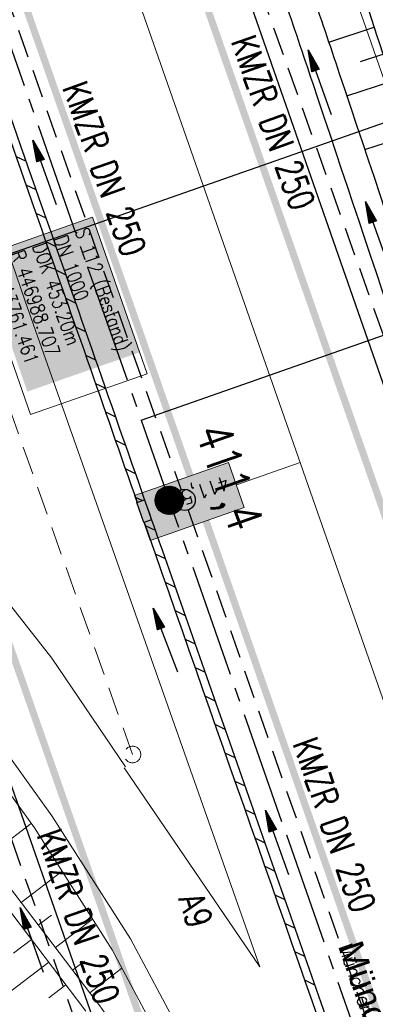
# Model space of a CAD drawing. Extents: x 446577 to 447216, y 443659 to 444842.
# Tile 9 of 177: x 446981 to 447006, y 443810 to 443880. Entities that reach past the tile are written whole.
import ezdxf
from ezdxf.enums import TextEntityAlignment as Align

# ---------------------------------------------------------------- set-up
doc = ezdxf.new("R2010")
doc.units = 0
doc.header["$LTSCALE"] = 2
doc.header["$MEASUREMENT"] = 0
for name, pattern in [('ACHSE', [5.5, 4, -0.5, 0.5, -0.5]), ('AUSGEZOGEN', [0]), ('GESTRICH-X2', [1.5, 1, -0.5])]:
    doc.linetypes.add(name, pattern=pattern)
doc.layers.get('0').update_dxf_attribs({"linetype": 'AUSGEZOGEN'})
for name, color, linetype in [('200_ACHSEN', 7, 'CONTINUOUS'), ('210_Text', 7, 'CONTINUOUS'), ('ACHSETOP', 250, 'ACHSE'), ('Beschriftung', 7, 'CONTINUOUS'), ('BOESCHG', 250, 'AUSGEZOGEN'), ('FBRTOP', 250, 'AUSGEZOGEN'), ('HEKT_B', 250, 'CONTINUOUS'), ('Hintergrund', 7, 'CONTINUOUS'), ('Hintergrundplan', 7, 'CONTINUOUS'), ('KANAL', 7, 'GESTRICH-X2'), ('MULDE', 250, 'AUSGEZOGEN'), ('NZ', 250, 'AUSGEZOGEN'), ('PFEIL', 7, 'CONTINUOUS'), ('PFEILTOP', 200, 'AUSGEZOGEN'), ('SCHLITZRINNE', 200, 'AUSGEZOGEN'), ('SCHRIFT', 7, 'AUSGEZOGEN'), ('SCHSYMBOL', 200, 'AUSGEZOGEN'), ('STRASSE', 250, 'AUSGEZOGEN'), ('TEXTO', 4, 'CONTINUOUS'), ('WEG', 250, 'GESTRICH-X2')]:
    doc.layers.add(name, color=color, linetype=linetype)
doc.styles.add('4', font='txt_____.ttf', dxfattribs={"width": 0.9, "height": 1})
doc.styles.add('8', font='txt_____.ttf', dxfattribs={"width": 0.8, "height": 1})
doc.styles.add('9', font='ARIALUNI.TTF', dxfattribs={"height": 1})
doc.styles.add('ROMANS', font='romans.shx', dxfattribs={"width": 0.8})

# ---------------------------------------------------------------- blocks, each defined once
blk = doc.blocks.new('*X15')
at = {"color": 0}
for p, q in [((212.234, 257.394), (213.242, 258.402)), ((212.236, 257.466), (213.169, 258.4)), ((212.237, 257.326), (213.31, 258.399)), ((212.244, 257.262), (213.373, 258.392)), ((212.244, 257.545), (213.09, 258.391)), ((212.254, 257.202), (213.434, 258.381)), ((212.261, 257.633), (213.003, 258.375)), ((212.268, 257.145), (213.491, 258.368)), ((212.284, 257.09), (213.545, 258.351)), ((212.29, 257.732), (212.903, 258.346)), ((212.303, 257.038), (213.597, 258.333)), ((212.324, 256.988), (213.647, 258.312)), ((212.343, 257.856), (212.779, 258.293)), ((212.347, 256.941), (213.694, 258.288)), ((212.372, 256.895), (213.74, 258.263)), ((212.399, 256.852), (213.783, 258.236)), ((212.428, 256.81), (213.825, 258.207)), ((212.459, 256.77), (213.865, 258.176)), ((212.492, 256.732), (213.903, 258.143)), ((212.526, 256.696), (213.939, 258.109)), ((212.563, 256.662), (213.974, 258.073)), ((212.601, 256.629), (214.006, 258.035)), ((212.64, 256.598), (214.037, 257.995)), ((212.682, 256.569), (214.066, 257.953)), ((212.726, 256.542), (214.093, 257.91)), ((212.771, 256.517), (214.119, 257.864)), ((212.819, 256.493), (214.142, 257.817)), ((212.868, 256.472), (214.163, 257.767)), ((212.92, 256.454), (214.182, 257.715)), ((212.975, 256.437), (214.198, 257.661)), ((213.032, 256.424), (214.211, 257.603)), ((213.092, 256.414), (214.222, 257.543)), ((213.156, 256.407), (214.229, 257.479)), ((213.224, 256.404), (214.232, 257.412)), ((213.296, 256.406), (214.23, 257.339)), ((213.375, 256.414), (214.222, 257.26)), ((213.463, 256.43), (214.205, 257.173)), ((213.563, 256.46), (214.176, 257.073)), ((213.686, 256.512), (214.123, 256.949))]:
    blk.add_line(p, q, dxfattribs=at)
blk = doc.blocks.new('SRMAST2')
at = {"color": 0}
blk.add_circle((0, 0), 0.999, dxfattribs=at)
blk.add_point((0, 0), dxfattribs=at)
blk.add_blockref('*X15', (-213.233, -257.403))
blk = doc.blocks.new('PFEIL2')
at = {"color": 0}
for p, q in [((0.88, 0.002), (-2.401, -0.012)), ((0.881, -0.271), (0.879, 0.276)), ((0.879, 0.276), (2.429, 0.009)), ((0.911, 0.27), (0.879, 0.265)), ((0.965, 0.261), (0.879, 0.246)), ((1.019, 0.252), (0.879, 0.228)), ((1.073, 0.242), (0.879, 0.209)), ((1.127, 0.233), (0.879, 0.191)), ((1.181, 0.224), (0.879, 0.172)), ((1.235, 0.214), (0.879, 0.154)), ((1.289, 0.205), (0.879, 0.135)), ((1.343, 0.196), (0.879, 0.117)), ((1.397, 0.187), (0.879, 0.098)), ((1.451, 0.177), (0.879, 0.08)), ((1.505, 0.168), (0.879, 0.061)), ((1.559, 0.159), (0.88, 0.043)), ((1.613, 0.149), (0.88, 0.024)), ((1.668, 0.14), (0.88, 0.006)), ((1.722, 0.131), (0.88, -0.013)), ((1.776, 0.121), (0.88, -0.031)), ((1.83, 0.112), (0.88, -0.05)), ((1.884, 0.103), (0.88, -0.068)), ((1.938, 0.094), (0.88, -0.087)), ((1.992, 0.084), (0.88, -0.105)), ((2.046, 0.075), (0.88, -0.124)), ((2.1, 0.066), (0.88, -0.142)), ((2.154, 0.056), (0.88, -0.161)), ((2.208, 0.047), (0.88, -0.179)), ((2.262, 0.038), (0.881, -0.198)), ((2.316, 0.029), (0.881, -0.216)), ((2.37, 0.019), (0.881, -0.235)), ((2.424, 0.01), (0.881, -0.253)), ((2.429, 0.009), (0.881, -0.271))]:
    blk.add_line(p, q, dxfattribs=at)
blk = doc.blocks.new('GST')
at = {"color": 0}
blk.add_circle((0, 0), 0.75, dxfattribs=at)
blk.add_point((0, 0), dxfattribs=at)
blk = doc.blocks.new('Schacht')
at = {"color": 18, "lineweight": 9, "true_color": 0x000000}
blk.add_circle((0, 0), 0.779, dxfattribs=at)

msp = doc.modelspace()

# ---------------------------------------------------------------- hatches: boundary and pattern name
at = {"layer": '210_Text'}
for color in [252, 131]:
    msp.add_hatch(color=color, dxfattribs=at).paths.add_polyline_path([(446996.509, 443845.537), (446995.403, 443848.694), (446988.766, 443846.368), (446989.872, 443843.211)], flags=0)

# ---------------------------------------------------------------- linework, layer by layer
at = {"layer": '200_ACHSEN', "color": 8, "lineweight": 9, "true_color": 0x7f7f7f}
msp.add_lwpolyline([(446853.427, 444306.295, -0.004255), (446861.754, 444273.411, 0.024318), (446916.806, 444087.649), (446939.471, 444022.907), (447025.081, 443778.358)], format="xyb", dxfattribs=at)
msp.add_lwpolyline([(446853.427, 444306.295, -0.004255), (446861.754, 444273.411, 0.024318), (446916.806, 444087.649), (446939.471, 444022.907), (447025.081, 443778.358)], format="xyb", dxfattribs=at)
at = {"layer": '210_Text', "color": 2, "lineweight": 9, "true_color": 0xffff00}
msp.add_line((447000.459, 443848.693), (446995.956, 443847.115), dxfattribs=at)
at = {"layer": '210_Text', "color": 18, "lineweight": 9, "true_color": 0x000000}
msp.add_line((447000.459, 443848.693), (446995.956, 443847.115), dxfattribs=at)
at = {"layer": '210_Text', "color": 153, "lineweight": 9, "true_color": 0x5391e3}
msp.add_lwpolyline([(446996.509, 443845.537), (446995.403, 443848.694), (446988.766, 443846.368), (446989.872, 443843.211), (446996.509, 443845.537)], close=True, dxfattribs=at)
at = {"layer": '210_Text', "color": 2, "lineweight": 9, "true_color": 0xffff00}
msp.add_lwpolyline([(446989.872, 443843.211), (446988.766, 443846.368), (446995.403, 443848.694), (446996.509, 443845.537), (446989.872, 443843.211)], close=True, dxfattribs=at)
at = {"layer": '210_Text', "color": 18, "lineweight": 9, "true_color": 0x000000}
for points in [[(446996.509, 443845.537), (446995.403, 443848.694), (446988.766, 443846.368), (446989.872, 443843.211), (446996.509, 443845.537)], [(446989.872, 443843.211), (446988.766, 443846.368), (446995.403, 443848.694), (446996.509, 443845.537), (446989.872, 443843.211)]]:
    msp.add_lwpolyline(points, close=True, dxfattribs=at)
at = {"layer": 'ACHSETOP', "color": 0}
msp.add_lwpolyline([(446863.422, 444276.933), (446868.271, 444252.408), (446873.427, 444227.946), (446878.889, 444203.55), (446884.657, 444179.224), (446890.729, 444154.973), (446897.105, 444130.8), (446903.784, 444106.709), (446910.765, 444082.704), (446918.046, 444058.788), (446925.627, 444034.965), (446933.506, 444011.239), (446939.848, 443992.83), (446941.674, 443987.611), (446949.933, 443964.015), (446958.191, 443940.418), (446966.45, 443916.822), (446974.708, 443893.225), (446999.483, 443822.435), (447024.259, 443751.646), (447041.503, 443702.373)], dxfattribs=at)
at = {"layer": 'Beschriftung', "color": 18, "lineweight": 9, "true_color": 0x000000}
msp.add_lwpolyline([(446985.82, 443865.994), (446989.674, 443854.96), (446981.43, 443852.08), (446977.575, 443863.114), (446985.82, 443865.994)], close=True, dxfattribs=at)
at = {"layer": 'BOESCHG'}
for p, q in [((447002.475, 443878.348), (447005.672, 443879.399)), ((447004.704, 443876.976), (447006.296, 443877.5)), ((447003.747, 443874.557), (447006.921, 443875.599)), ((447005.017, 443870.765), (447008.169, 443871.799))]:
    msp.add_line(p, q, dxfattribs=at)
at = {"layer": 'BOESCHG', "flags": 128}
msp.add_lwpolyline([(446985.793, 443925.627, -0.012422), (446999.221, 443896.983, -0.023851), (447003.926, 443884.701, -0.00039), (447010.15, 443865.752, -0.000268), (447019.186, 443838.121, -0.00319), (447025.508, 443818.326, -0.001852), (447036.051, 443784.129)], format="xyb", dxfattribs=at)
at = {"layer": 'FBRTOP', "color": 0, "const_width": 0.5}
for points in [[(446936.719, 443959.39, -0.000007), (446940.848, 443947.592, 0.000013), (446944.977, 443935.794, 0.000013), (446949.106, 443923.995, -0.000019), (446953.236, 443912.197, -0.000006), (446957.365, 443900.399, 0.000004), (446961.494, 443888.601, 0.000002), (446973.881, 443853.206, 0.000002), (446986.269, 443817.81, 0.000004), (446998.657, 443782.416, -0.000006), (447011.045, 443747.021, -0.000001), (447016.033, 443732.768, 0.000003)], [(446963.147, 443968.64, -0.000007), (446967.276, 443956.841, 0.000013), (446971.405, 443945.042, 0.000013), (446975.535, 443933.245, -0.000019), (446979.664, 443921.447, -0.000006), (446983.793, 443909.648, 0.000004), (446987.922, 443897.849, 0.000002), (447000.31, 443862.454, 0.000002), (447012.697, 443827.06, 0.000004), (447025.085, 443791.665, -0.000006), (447037.473, 443756.271, 0), (447039.084, 443751.668, 0.000003)], [(446954.889, 443992.234, 0.000003), (446959.018, 443980.437, -0.000018)], [(446928.459, 443982.988, 0.000003), (446932.589, 443971.189, -0.000018)], [(446952.953, 443961.485, 0.000026), (446968.558, 443916.655, 0.000443)], [(446975.672, 443896.342, -0.000082), (446985.547, 443868.172, -0.00001), (446990.142, 443855.056, -0.000011), (446994.25, 443843.328, -0.000533), (447001.752, 443821.837, 0.000455), (447010.521, 443796.702, 0.000701), (447018.513, 443773.963, -0.000624), (447027.494, 443748.425, -0.000234), (447028.928, 443744.324, 0.000022), (447043.482, 443702.654, 0.000434)]]:
    msp.add_lwpolyline(points, format="xyb", dxfattribs=at)
at = {"layer": 'FBRTOP', "color": 0}
msp.add_lwpolyline([(446906.283, 444163.064, 0.003557), (446913.219, 444136.335, 0.004717), (446918.783, 444116.265, 0.000024), (446923.206, 444100.879, 0.003676), (446923.236, 444100.778, 0.000171), (446925.25, 444094.15, 0.000048), (446932.443, 444070.518, 0.000065), (446938.908, 444049.294, 0.003486), (446939.03, 444048.902, 0.003745), (446939.222, 444048.317, 0.000068), (446950.069, 444016.112, 0.000011), (446956.461, 443997.144, 0.001698), (446956.504, 443997.019, 0.000349), (446956.714, 443996.41, 0.000013), (446962.54, 443979.58, 0.000005), (446967.365, 443965.643, 0.00002), (446968.622, 443962.013, 0.001124), (446976.568, 443939.234, -0.000442), (446996.834, 443881.391), (447012.742, 443835.838, 0.000388), (447024.088, 443803.43, 0.00025), (447041.743, 443753.205)], format="xyb", dxfattribs=at)
at = {"layer": 'FBRTOP', "color": 0, "flags": 128}
msp.add_lwpolyline([(446971.217, 443851.087), (446976.341, 443836.546), (446984.571, 443813.112), (446992.782, 443789.739), (447001.122, 443765.641), (447009.39, 443742.174), (447013.054, 443731.734)], dxfattribs=at)
at = {"layer": 'Hintergrund', "color": 254, "lineweight": 18, "true_color": 0xcccccc}
for p, q in [((446978.354, 443820.854), (446981.495, 443823.246)), ((446980.777, 443817.671), (446983.667, 443819.872)), ((446981.988, 443816.08), (446982.907, 443816.779)), ((446983.2, 443814.489), (446985.822, 443816.485)), ((446981.511, 443815.057), (446980.247, 443814.096)), ((446982.722, 443813.466), (446979.083, 443810.696)), ((446984.411, 443812.897), (446985.241, 443813.529)), ((446985.623, 443811.306), (446987.887, 443813.03)), ((446983.934, 443811.874), (446982.729, 443810.957))]:
    msp.add_line(p, q, dxfattribs=at)
for points in [[(446853.427, 444306.295, -0.004255), (446861.754, 444273.411, 0.024318), (446916.806, 444087.649), (446939.471, 444022.907), (447025.081, 443778.358)], [(446976.296, 443823.556), (446986.151, 443810.612, -0.037172), (446988.645, 443806.688)], [(446978.406, 443811.447, -0.097708), (446982.949, 443804.243)]]:
    msp.add_lwpolyline(points, format="xyb", dxfattribs=at)
for points in [[(446976.849, 443842.638), (446982.931, 443834.89), (446988.148, 443827.237)], [(446975.959, 443833.481), (446982.953, 443823.789), (446988.482, 443815.099), (446994.916, 443803.065)], [(446975.959, 443833.481), (446982.953, 443823.789), (446988.482, 443815.099), (446994.916, 443803.065)], [(446993.571, 443802.398), (446987.186, 443814.341), (446981.711, 443822.947), (446974.764, 443832.574)], [(446985.349, 443810.014), (446975.457, 443823.011)]]:
    msp.add_lwpolyline(points, dxfattribs=at)
at = {"layer": 'Hintergrundplan', "color": 254, "lineweight": 18, "true_color": 0xcccccc}
for p, q in [((446988.045, 443827.166), (446997.615, 443813.128)), ((446978.354, 443820.854), (446981.495, 443823.246)), ((446980.777, 443817.671), (446983.667, 443819.872)), ((446981.988, 443816.08), (446982.907, 443816.779)), ((446983.2, 443814.489), (446985.822, 443816.485)), ((446981.511, 443815.057), (446980.247, 443814.096)), ((446982.722, 443813.466), (446979.083, 443810.696)), ((446984.411, 443812.897), (446985.241, 443813.529)), ((446985.623, 443811.306), (446987.887, 443813.03)), ((446983.934, 443811.874), (446982.729, 443810.957))]:
    msp.add_line(p, q, dxfattribs=at)
for points in [[(446853.427, 444306.295, -0.004255), (446861.754, 444273.411, 0.024318), (446916.806, 444087.649), (446939.471, 444022.907), (447025.081, 443778.358)], [(446876.311, 444276.479, 0.001546), (446880.265, 444258.949), (446884.86, 444241.143), (446889.217, 444225.002), (446895.1, 444204.114), (446898.904, 444190.984), (446903.955, 444173.956), (446911.512, 444149.366), (446918.905, 444126.702), (446927.504, 444101.342), (446933.051, 444085.399), (446943.019, 444056.752), (446943.292, 444055.895), (446952.252, 444030.254), (446959.869, 444008.516), (446969.269, 443981.708), (446977.696, 443957.527), (446987.364, 443929.859), (446992.826, 443914.269), (447001.849, 443888.473), (447004.918, 443879.844), (447010.397, 443864.117), (447011.292, 443861.654), (447020.355, 443835.697)], [(446976.296, 443823.556), (446986.151, 443810.612, -0.037172), (446988.645, 443806.688)], [(446978.406, 443811.447, -0.097708), (446982.949, 443804.243)]]:
    msp.add_lwpolyline(points, format="xyb", dxfattribs=at)
for points in [[(446844.663, 444282.293), (446849.446, 444263.106), (446851.32, 444255.447), (446856.262, 444236.253), (446860.829, 444219.252), (446866.761, 444197.901), (446870.596, 444184.631), (446875.788, 444167.08), (446883.57, 444141.88), (446891.471, 444117.515), (446899.374, 444094.129), (446907.007, 444072.084), (446915.355, 444048.214), (446924.11, 444023.098), (446930.798, 444004.117), (446941.323, 443974.046), (446950.038, 443949.236), (446956.913, 443929.423), (446964.719, 443907.185), (446973.597, 443881.815), (446981.07, 443860.081), (446997.615, 443813.128)], [(446976.849, 443842.638), (446982.931, 443834.89), (446988.148, 443827.237)], [(446975.959, 443833.481), (446982.953, 443823.789), (446988.482, 443815.099), (446994.916, 443803.065)], [(446975.959, 443833.481), (446982.953, 443823.789), (446988.482, 443815.099), (446994.916, 443803.065)], [(446993.571, 443802.398), (446987.186, 443814.341), (446981.711, 443822.947), (446974.764, 443832.574)], [(446985.349, 443810.014), (446975.457, 443823.011)]]:
    msp.add_lwpolyline(points, dxfattribs=at)
at = {"layer": 'KANAL', "color": 92, "lineweight": 9, "true_color": 0x00b400}
msp.add_line((446988.634, 443828.106, 453.629), (446978.959, 443855.328, 453.559), dxfattribs=at)
at = {"layer": 'KANAL'}
for p, q in [((446992.563, 443845.344), (447008.719, 443799.219)), ((446976.125, 443833.5), (446988.813, 443797.188))]:
    msp.add_line(p, q, dxfattribs=at)
at = {"layer": 'KANAL', "flags": 128}
for points in [[(446992.52, 443896.314), (447006.718, 443856.575)], [(446976.588, 443890.506), (446992.063, 443846.771)]]:
    msp.add_lwpolyline(points, dxfattribs=at)
at = {"layer": 'MULDE', "flags": 128}
msp.add_lwpolyline([(446975.259, 443953.348, -0.002301), (446983.394, 443932.114, -0.005213), (446986.851, 443922.671, -0.00011), (447000.639, 443883.717, -0.002691), (447001.199, 443882.105, -0.001547), (447003.216, 443876.143, 0.000236), (447016.297, 443837.127, 0.002376), (447023, 443817.478, 0.001324), (447035.287, 443782.308, 0.001324)], format="xyb", dxfattribs=at)
at = {"layer": 'MULDE'}
msp.add_lwpolyline([(446973.395, 443952.624, -0.002301), (446981.523, 443931.407, -0.005213), (446984.965, 443922.003, -0.00011), (446998.754, 443883.05, -0.002691), (446999.307, 443881.459, -0.001547), (447001.319, 443875.508, 0.000236), (447014.401, 443836.491, 0.002093), (447020.301, 443819.162, 0.001324)], format="xyb", dxfattribs=at)
at = {"layer": 'NZ'}
for p, q in [((446976.519, 443862.211), (447033.787, 443882.262)), ((446989.243, 443851.695), (447035.536, 443867.903))]:
    msp.add_line(p, q, dxfattribs=at)
at = {"layer": 'SCHLITZRINNE'}
for p, q in [((446980.419, 443870.29), (446981.123, 443869.951)), ((446981.118, 443868.289), (446981.822, 443867.95)), ((446981.818, 443866.287), (446982.522, 443865.948)), ((446982.519, 443864.285), (446983.223, 443863.946)), ((446983.219, 443862.283), (446983.924, 443861.944)), ((446983.92, 443860.28), (446984.624, 443859.941)), ((446984.621, 443858.278), (446985.325, 443857.939)), ((446985.322, 443856.276), (446986.026, 443855.937)), ((446986.023, 443854.273), (446986.727, 443853.934)), ((446986.724, 443852.271), (446987.428, 443851.932)), ((446987.425, 443850.269), (446988.13, 443849.929)), ((446988.126, 443848.266), (446988.831, 443847.927)), ((446988.828, 443846.264), (446989.329, 443846.022)), ((446989.529, 443844.261), (446989.529, 443844.261)), ((446989.529, 443844.261), (446990.234, 443843.922)), ((446990.234, 443843.922), (446990.234, 443843.922)), ((446990.231, 443842.258), (446990.936, 443841.919)), ((446990.934, 443840.255), (446991.639, 443839.916)), ((446991.636, 443838.252), (446992.341, 443837.913)), ((446992.339, 443836.249), (446993.044, 443835.909)), ((446993.041, 443834.246), (446993.746, 443833.906)), ((446993.744, 443832.243), (446994.449, 443831.903)), ((446994.446, 443830.24), (446995.151, 443829.9)), ((446995.149, 443828.236), (446995.854, 443827.897)), ((446995.851, 443826.233), (446996.556, 443825.894)), ((446996.554, 443824.23), (446997.259, 443823.891)), ((446997.256, 443822.227), (446997.961, 443821.888)), ((446997.959, 443820.224), (446998.664, 443819.885)), ((446998.661, 443818.221), (446999.366, 443817.882)), ((446999.364, 443816.218), (447000.069, 443815.879)), ((447000.066, 443814.215), (447000.771, 443813.876)), ((447000.769, 443812.212), (447001.474, 443811.873))]:
    msp.add_line(p, q, dxfattribs=at)
at = {"layer": 'SCHLITZRINNE', "flags": 128}
msp.add_lwpolyline([(446918.666, 444051.482, 0.001942), (446927.717, 444023.784, 0.002834), (446934.101, 444004.864, 0.000005), (446941.432, 443983.537, 0.000867), (446941.474, 443983.415, 0.000084), (446947.849, 443965.085, 0.000199), (446950.544, 443957.352, 0.000027), (446955.553, 443942.997, 0.000044), (446958.667, 443934.078, 0.000101), (446962.051, 443924.393, 0.000084), (446966.153, 443912.669, 0.000975), (446970.092, 443901.486, -0.001001), (446974.031, 443890.303, -0.000613), (446978.162, 443878.453, 0.000574), (446982.293, 443866.603, 0.000043), (446985.962, 443856.119, 0.000041), (446989.821, 443845.1, 0.000098), (446990.721, 443842.532, -0.000006), (447006.522, 443797.477, -0.000336), (447009.233, 443789.73, -0.000126), (447016.458, 443769.022)], format="xyb", dxfattribs=at)
at = {"layer": 'SCHLITZRINNE'}
for points in [[(446973.636, 443889.757, -0.000594), (446977.64, 443878.272, 0.000574), (446981.771, 443866.42, 0.000043), (446985.441, 443855.936, 0.000038), (446988.958, 443845.892, 0.000098)], [(446989.455, 443844.474, 0.000081), (446990.199, 443842.349, -0.000005), (447005.644, 443798.31, -0.000336)]]:
    msp.add_lwpolyline(points, format="xyb", dxfattribs=at)
at = {"layer": 'SCHSYMBOL'}
msp.add_lwpolyline([(446989.48, 443846.075), (446989.976, 443844.657), (446989.426, 443844.464), (446988.93, 443845.883)], close=True, dxfattribs=at)
at = {"layer": 'STRASSE'}
for points in [[(446994.841, 443941.603, -0.000001), (446989.039, 443958.198, -0.000032)], [(447068.931, 443945.908, 0.000002), (447074.525, 443910.767, 0.000014), (447075.333, 443905.695, 0.000003), (447075.577, 443904.158, 0.000002), (447075.88, 443902.258, 0.000405)], [(447057.959, 443995.782, 0.000007), (447066.417, 443943.312, -0.000072)], [(447062.812, 443984.485, 0.000031), (447067.774, 443953.189, 0.000135)], [(447004.522, 443984.274, 0.013483), (447005.141, 443982.442, 0.018379), (447005.68, 443981.13, 0.004639), (447006.593, 443979.168, 0.048663), (447006.7, 443978.991, 0.04272), (447007.105, 443978.534, 0.00936), (447009.154, 443976.656, 0.010751), (447010.735, 443975.32, -0.0134), (447011.997, 443974.242, -0.03425), (447013.574, 443972.611, -0.021464), (447015.785, 443969.746, -0.019911), (447017.514, 443967.075, -0.044873), (447018.123, 443965.798, -0.004791), (447019.374, 443962.326, -0.000504), (447030.905, 443929.214, -0.000095), (447044.341, 443890.484, 0.000368), (447047.811, 443880.499, 0.001539), (447048.2, 443879.394, -0.000545), (447049.304, 443876.275, -0.023323), (447050.243, 443873.158, -0.004484), (447054.215, 443856.708, -0.047748), (447055.15, 443849.699, -0.025986), (447054.957, 443836.728)]]:
    msp.add_lwpolyline(points, format="xyb", dxfattribs=at)
at = {"layer": 'WEG'}
msp.add_lwpolyline([(447008.284, 443697.665, 0.008304), (447006.381, 443701.537, 0.034412), (447002.925, 443707.273, 0.024481), (446996.978, 443714.936, 0.010018), (446981.195, 443732.608, 0.000195), (446953.17, 443762.726, 0.000666), (446944.962, 443771.517, 0.000046), (446941.056, 443775.688, 0.000009), (446922.08, 443795.949, 0.001109), (446881.764, 443838.802, 0.00487), (446872.464, 443848.453, 0.033993), (446870.176, 443850.485, 0.027932), (446867.108, 443852.595, 0.056779), (446865.132, 443853.509, 0.044375), (446862.423, 443854.146, 0.066457), (446859.151, 443854.177, 0.07715), (446856.435, 443853.405, 0.026945), (446855.343, 443852.829, 0.005039), (446849.713, 443849.386, 0.024312), (446844.157, 443845.523, 0.01939), (446837.642, 443840.09)], format="xyb", dxfattribs=at)

# ---------------------------------------------------------------- block references
at = {"layer": 'HEKT_B'}
msp.add_blockref('SRMAST2', (446991.225, 443846.032), dxfattribs=at)
at = {"layer": 'KANAL', "xscale": 0.75, "yscale": 0.75}
msp.add_blockref('Schacht', (446988.634, 443828.106), dxfattribs=at)
at = {"layer": 'PFEIL'}
for p, rotation in [((447001.837, 443875.509), 109.6603000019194), ((446982.43, 443869.158), 109.4851999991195), ((446998.819, 443821.902), 109.2913000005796), ((446981.519, 443815.02), 109.2535000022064)]:
    msp.add_blockref('PFEIL2', p, dxfattribs=dict(at, rotation=rotation))
at = {"layer": 'PFEILTOP'}
for p, rotation in [((447005.878, 443864.827), 109.2934451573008), ((446990.953, 443836.169), 110.6997374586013)]:
    msp.add_blockref('PFEIL2', p, dxfattribs=dict(at, rotation=rotation))
at = {"layer": 'SCHSYMBOL', "rotation": 289.2891999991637}
msp.add_blockref('GST', (446992.313, 443846.064), dxfattribs=at)

# ---------------------------------------------------------------- texts
at = {"layer": '210_Text', "color": 18, "true_color": 0x000000, "attachment_point": 1, "line_spacing_factor": 0.959981}
for s, insert, char_height, rotation, style in [('411,5', (446995.566, 443846.846), 1, 199.30839, '4'), ('München', (447004.081, 443814.886), 1, 289.10418, '4'), ('München', (447004.789, 443815.132), 1.75, 289.10418, '9')]:
    msp.add_mtext(s, dxfattribs=dict(at, insert=insert, char_height=char_height, rotation=rotation, style=style))
at = {"layer": 'Beschriftung', "color": 18, "true_color": 0x000000, "insert": (446985.513, 443865.357), "char_height": 1, "attachment_point": 1, "rotation": 289.25515, "line_spacing_factor": 0.959981, "style": '8', "bg_fill": 1, "box_fill_scale": 1.5, "bg_fill_color": 256, "bg_fill_true_color": 11599800, "bg_fill_transparency": 0}
msp.add_mtext('S 112 (Bestand)^JDN 1000^JDOK 453.20m^JR 446988.707^JH 543761.461', dxfattribs=at)
at = {"layer": 'HEKT_B', "style": 'ROMANS', "width": 0.8}
msp.add_text('411,4', height=2.5, rotation=289.2893, dxfattribs=at).set_placement((446993.031, 443850.906))
at = {"layer": 'SCHRIFT', "style": 'ROMANS', "width": 0.8}
msp.add_text('A9', height=1.8, rotation=289.09354, dxfattribs=at).set_placement((446991.859, 443817.908))
at = {"layer": 'TEXTO', "style": 'ROMANS', "width": 0.75}
for rotation, p in [(289.6603, (446997.706, 443872.368)), (289.4852, (446985.804, 443869.111)), (289.2913, (447002.017, 443822.844)), (289.2535, (446983.967, 443816.388))]:
    msp.add_text('KMZR DN 250', height=1.8, rotation=rotation, dxfattribs=at).set_placement(p, align=Align.CENTER)

doc.saveas('drawing.dxf')
